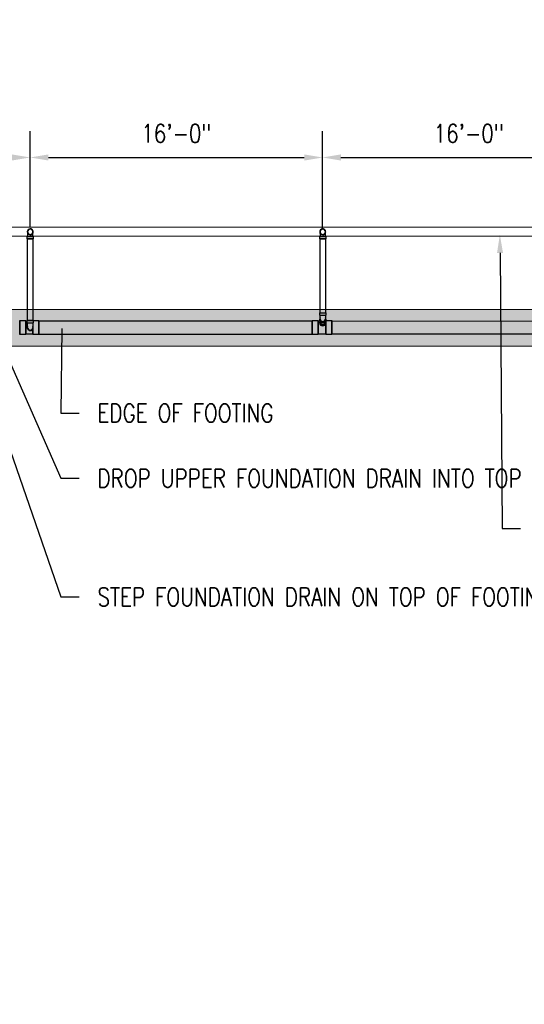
# Model space of a CAD drawing. Header units: inches. Extents: x -20481 to 20248, y -642 to 972.
# Tile 9 of 37: x 367 to 698, y -642 to 4. Entities that reach past the tile are written whole.
import ezdxf
from ezdxf import colors
from ezdxf.entities.mleader import LeaderData, LeaderLine
from ezdxf.math import Vec2, Vec3

# ---------------------------------------------------------------- set-up
doc = ezdxf.new("R2010")
doc.units = ezdxf.units.IN
doc.header["$MEASUREMENT"] = 0
doc.linetypes.add('Dash 1_16_', pattern=[0.125, 0.0625, -0.0625])
for name, color, linetype in [('P-PIPE', 3, 'Continuous'), ('S-ANNO-DIMS', 1, 'Continuous'), ('S-ANNO-TEXT', 2, 'Continuous')]:
    doc.layers.add(name, color=color, linetype=linetype)
for name, color, linetype, lineweight in [('S-FDTN_DRN', 3, 'Continuous', 50), ('S-TRCH-PATT', 8, 'Continuous', 18), ('S-WALL-PATT', 8, 'Continuous', 18)]:
    doc.layers.add(name, color=color, linetype=linetype, lineweight=lineweight)
doc.styles.add('Annotative', font='romans.shx', dxfattribs={"width": 0.8, "height": 0.125})
doc.dimstyles.new('Annotative', dxfattribs={"dimscale": 0, "dimtxt": 0.125, "dimasz": 0.125, "dimexe": 0.179688, "dimexo": 0.0625, "dimgap": 0.09, "dimtad": 1, "dimdec": 3, "dimzin": 3, "dimdsep": 46, "dimlunit": 4, "dimtxsty": 'Annotative', "dimcen": 0.09, "dimclrt": 2, "dimazin": 2, "dimtfac": 1, "dimtdec": 3, "dimtmove": 1, "dimatfit": 3, "dimfxl": 1, "dimtfill": 1, "dimfrac": 2, "dimtolj": 1, "dimtzin": 0, "dimarcsym": 0})

# ---------------------------------------------------------------- blocks, each defined once
blk = doc.blocks.new('Bend - PVC - Sch 40 - DWV_USACE - Standard-V11-00_SP_Foundation Drainage Plan-TO FDN_DOC-flat-7')
at = {"layer": 'P-PIPE'}
for p, q in [((1001.15, 265.98), (1001.16, 265.98)), ((999.17, 259.43), (999.17, 260.93)), ((1001.15, 260.93), (999.17, 260.93)), ((999.17, 260.93), (1001.15, 260.93)), ((1001.15, 259.43), (999.17, 259.43)), ((999.17, 259.43), (1001.15, 259.43)), ((1001.16, 262.02), (1001.15, 262.02)), ((1001.15, 260.93), (1003.13, 260.93)), ((1003.13, 260.93), (1001.15, 260.93)), ((1001.15, 260.93), (1001.15, 260.93)), ((1001.15, 260.93), (1001.15, 260.93)), ((1001.15, 259.43), (1003.13, 259.43)), ((1003.13, 259.43), (1001.15, 259.43)), ((1002.9, 260.93), (1002.9, 261.06)), ((1003.13, 260.93), (1003.13, 259.43))]:
    blk.add_line(p, q, dxfattribs=at)
at = {"layer": 'P-PIPE', "flags": 128}
for points in [[(1001.15, 265.75), (1001.08, 265.75), (1001.01, 265.74), (1000.94, 265.73), (1000.87, 265.72), (1000.81, 265.71), (1000.74, 265.7), (1000.67, 265.68), (1000.6, 265.66), (1000.54, 265.64), (1000.47, 265.61), (1000.41, 265.58), (1000.34, 265.55), (1000.28, 265.52), (1000.22, 265.48), (1000.16, 265.44), (1000.11, 265.4), (1000.05, 265.36), (1000, 265.31), (999.95, 265.27), (999.9, 265.22), (999.85, 265.17), (999.8, 265.11), (999.76, 265.06), (999.72, 265), (999.68, 264.94), (999.64, 264.88), (999.61, 264.82), (999.58, 264.76), (999.55, 264.7), (999.52, 264.63), (999.5, 264.57), (999.48, 264.5), (999.46, 264.43), (999.44, 264.36), (999.43, 264.29), (999.42, 264.23), (999.41, 264.16), (999.41, 264.09), (999.4, 264.02), (999.4, 264)], [(1002.9, 264), (1002.9, 264.07), (1002.9, 264.14), (1002.89, 264.21), (1002.88, 264.28), (1002.87, 264.35), (1002.85, 264.41), (1002.83, 264.48), (1002.81, 264.55), (1002.79, 264.61), (1002.76, 264.68), (1002.74, 264.74), (1002.71, 264.81), (1002.67, 264.87), (1002.64, 264.93), (1002.6, 264.99), (1002.56, 265.04), (1002.51, 265.1), (1002.47, 265.15), (1002.42, 265.2), (1002.37, 265.25), (1002.32, 265.3), (1002.27, 265.35), (1002.21, 265.39), (1002.16, 265.43), (1002.1, 265.47), (1002.04, 265.51), (1001.98, 265.54), (1001.92, 265.57), (1001.85, 265.6), (1001.79, 265.63), (1001.72, 265.65), (1001.65, 265.67), (1001.59, 265.69), (1001.52, 265.71), (1001.45, 265.72), (1001.38, 265.73), (1001.31, 265.74), (1001.24, 265.75), (1001.17, 265.75), (1001.15, 265.75)], [(999.4, 264), (999.4, 263.93), (999.41, 263.86), (999.42, 263.79), (999.43, 263.72), (999.44, 263.65), (999.45, 263.58), (999.47, 263.51), (999.49, 263.45), (999.52, 263.38), (999.54, 263.32), (999.57, 263.25), (999.6, 263.19), (999.63, 263.13), (999.67, 263.07), (999.71, 263.01), (999.75, 262.95), (999.79, 262.9), (999.84, 262.84), (999.88, 262.79), (999.93, 262.74), (999.99, 262.69), (1000.04, 262.65), (1000.09, 262.61), (1000.15, 262.56), (1000.21, 262.52), (1000.27, 262.49), (1000.33, 262.45), (1000.39, 262.42), (1000.45, 262.39), (1000.52, 262.37), (1000.58, 262.34), (1000.65, 262.32), (1000.72, 262.3), (1000.79, 262.29), (1000.86, 262.27), (1000.92, 262.26), (1000.99, 262.25), (1001.06, 262.25), (1001.13, 262.25), (1001.15, 262.25)], [(999.4, 264), (999.4, 263.99), (999.4, 263.99), (999.4, 263.98), (999.4, 263.96), (999.4, 263.94), (999.4, 263.91), (999.4, 263.88), (999.4, 263.84), (999.4, 263.8), (999.4, 263.76), (999.4, 263.71), (999.4, 263.65), (999.4, 263.59), (999.4, 263.53), (999.4, 263.46), (999.4, 263.39), (999.4, 263.32), (999.4, 263.24), (999.4, 263.15), (999.4, 263.07), (999.4, 262.98), (999.4, 262.89), (999.4, 262.79), (999.4, 262.69), (999.4, 262.59), (999.4, 262.48), (999.4, 262.38), (999.4, 262.27), (999.4, 262.16), (999.4, 262.04), (999.4, 261.93), (999.4, 261.81), (999.4, 261.69), (999.4, 261.58), (999.4, 261.45), (999.4, 261.33), (999.4, 261.21), (999.4, 261.09)], [(999.4, 261.08), (999.4, 260.97), (999.4, 260.93)], [(1001.15, 262.25), (1001.22, 262.25), (1001.29, 262.25), (1001.36, 262.26), (1001.43, 262.27), (1001.5, 262.28), (1001.57, 262.3), (1001.64, 262.32), (1001.7, 262.34), (1001.77, 262.36), (1001.83, 262.39), (1001.9, 262.41), (1001.96, 262.45), (1002.02, 262.48), (1002.08, 262.51), (1002.14, 262.55), (1002.2, 262.59), (1002.25, 262.64), (1002.31, 262.68), (1002.36, 262.73), (1002.41, 262.78), (1002.46, 262.83), (1002.5, 262.88), (1002.55, 262.94), (1002.59, 262.99), (1002.63, 263.05), (1002.66, 263.11), (1002.7, 263.17), (1002.73, 263.23), (1002.76, 263.3), (1002.78, 263.36), (1002.81, 263.43), (1002.83, 263.5), (1002.85, 263.56), (1002.86, 263.63), (1002.88, 263.7), (1002.89, 263.77), (1002.9, 263.84), (1002.9, 263.91), (1002.9, 263.98), (1002.9, 264)], [(1002.9, 261.08), (1002.9, 261.18), (1002.9, 261.3), (1002.9, 261.42), (1002.9, 261.54), (1002.9, 261.66), (1002.9, 261.78), (1002.9, 261.9), (1002.9, 262.01), (1002.9, 262.13), (1002.9, 262.24), (1002.9, 262.35), (1002.9, 262.46), (1002.9, 262.56), (1002.9, 262.66), (1002.9, 262.76), (1002.9, 262.86), (1002.9, 262.95), (1002.9, 263.04), (1002.9, 263.13), (1002.9, 263.22), (1002.9, 263.3), (1002.9, 263.37), (1002.9, 263.44), (1002.9, 263.51), (1002.9, 263.58), (1002.9, 263.64), (1002.9, 263.69), (1002.9, 263.74), (1002.9, 263.79), (1002.9, 263.83), (1002.9, 263.87), (1002.9, 263.9), (1002.9, 263.93), (1002.9, 263.95), (1002.9, 263.97), (1002.9, 263.98), (1002.9, 263.99), (1002.9, 264), (1002.9, 264)]]:
    blk.add_lwpolyline(points, dxfattribs=at)
at = {"layer": 'P-PIPE'}
for centre, major_axis, start_param, end_param in [((1001.15, 264), (0, -1.98), 3.141593, 6.283185), ((1001.16, 264), (0, -1.98), 3.141593, 6.283185), ((1001.15, 264), (0, -1.75), 3.141593, 6.283185), ((1001.15, 264), (0, -1.98), 0, 3.141593), ((1001.15, 264), (0, -1.75), 0, 3.141593), ((1001.16, 264), (0, -1.98), 0, 3.141593)]:
    blk.add_ellipse(centre, major_axis=major_axis, ratio=0.999999, start_param=start_param, end_param=end_param, dxfattribs=at)
blk = doc.blocks.new('Bend - PVC - Sch 40 - DWV_USACE - Standard-V5-00_SP_Foundation Drainage Plan-TO FDN_DOC-flat-4')
at = {"layer": 'P-PIPE'}
for p, q in [((1191.13, 204.14), (1191.13, 205.64)), ((1191.13, 205.64), (1195.09, 205.64)), ((1191.13, 204.14), (1195.09, 204.14)), ((1193.11, 205.64), (1193.11, 205.64)), ((1193.11, 205.64), (1193.11, 205.64)), ((1193.11, 204.14), (1193.11, 204.14)), ((1193.11, 204.14), (1193.11, 204.14)), ((1193.11, 204.14), (1193.11, 204.14)), ((1193.11, 204.14), (1193.11, 204.14)), ((1195.09, 205.64), (1195.09, 204.14))]:
    blk.add_line(p, q, dxfattribs=at)
at = {"layer": 'P-PIPE', "flags": 128}
for points in [[(1191.36, 201.08), (1191.36, 201.08), (1191.36, 201.09), (1191.36, 201.1), (1191.36, 201.12), (1191.36, 201.14), (1191.36, 201.17), (1191.36, 201.2), (1191.36, 201.23), (1191.36, 201.27), (1191.36, 201.32), (1191.36, 201.37), (1191.36, 201.42), (1191.36, 201.48), (1191.36, 201.55), (1191.36, 201.61), (1191.36, 201.68), (1191.36, 201.76), (1191.36, 201.84), (1191.36, 201.92), (1191.36, 202.01), (1191.36, 202.1), (1191.36, 202.19), (1191.36, 202.28), (1191.36, 202.38), (1191.36, 202.49), (1191.36, 202.59), (1191.36, 202.7), (1191.36, 202.81), (1191.36, 202.92), (1191.36, 203.03), (1191.36, 203.15), (1191.36, 203.26), (1191.36, 203.38), (1191.36, 203.5), (1191.36, 203.62), (1191.36, 203.74), (1191.36, 203.86), (1191.36, 203.98), (1191.36, 204.11), (1191.36, 204.14)], [(1194.86, 204.14), (1194.86, 204.02), (1194.86, 203.9), (1194.86, 203.77), (1194.86, 203.65), (1194.86, 203.53), (1194.86, 203.41), (1194.86, 203.29), (1194.86, 203.18), (1194.86, 203.06), (1194.86, 202.95), (1194.86, 202.84), (1194.86, 202.73), (1194.86, 202.62), (1194.86, 202.51), (1194.86, 202.41), (1194.86, 202.31), (1194.86, 202.21), (1194.86, 202.12), (1194.86, 202.03), (1194.86, 201.94), (1194.86, 201.86), (1194.86, 201.78), (1194.86, 201.7), (1194.86, 201.63), (1194.86, 201.56), (1194.86, 201.5), (1194.86, 201.44), (1194.86, 201.38), (1194.86, 201.33), (1194.86, 201.29), (1194.86, 201.24), (1194.86, 201.21), (1194.86, 201.17), (1194.86, 201.15), (1194.86, 201.12), (1194.86, 201.1), (1194.86, 201.09), (1194.86, 201.08), (1194.86, 201.08), (1194.86, 201.08)]]:
    blk.add_lwpolyline(points, dxfattribs=at)
at = {"layer": 'P-PIPE'}
for radius, start, end in [(1.98, 152.16366, 27.83634), (1.98, 180, 0), (1.75, 180, 0)]:
    blk.add_arc((1193.11, 201.08), radius, start, end, dxfattribs=at)
blk = doc.blocks.new('Bend - PVC - Sch 40 - DWV_USACE - Standard-V11-00_SP_Foundation Drainage Plan-TO FDN_DOC-flat-10')
at = {"layer": 'P-PIPE'}
for p, q in [((1001.15, 265.98), (1001.16, 265.98)), ((999.17, 259.43), (999.17, 260.93)), ((1001.15, 260.93), (999.17, 260.93)), ((999.17, 260.93), (1001.15, 260.93)), ((1001.15, 259.43), (999.17, 259.43)), ((999.17, 259.43), (1001.15, 259.43)), ((1001.16, 262.02), (1001.15, 262.02)), ((1001.15, 260.93), (1003.13, 260.93)), ((1003.13, 260.93), (1001.15, 260.93)), ((1001.15, 260.93), (1001.15, 260.93)), ((1001.15, 260.93), (1001.15, 260.93)), ((1001.15, 259.43), (1003.13, 259.43)), ((1003.13, 259.43), (1001.15, 259.43)), ((1002.9, 260.93), (1002.9, 261.06)), ((1003.13, 260.93), (1003.13, 259.43))]:
    blk.add_line(p, q, dxfattribs=at)
at = {"layer": 'P-PIPE', "flags": 128}
for points in [[(1001.15, 265.75), (1001.08, 265.75), (1001.01, 265.74), (1000.94, 265.73), (1000.87, 265.72), (1000.81, 265.71), (1000.74, 265.7), (1000.67, 265.68), (1000.6, 265.66), (1000.54, 265.64), (1000.47, 265.61), (1000.41, 265.58), (1000.34, 265.55), (1000.28, 265.52), (1000.22, 265.48), (1000.16, 265.44), (1000.11, 265.4), (1000.05, 265.36), (1000, 265.31), (999.95, 265.27), (999.9, 265.22), (999.85, 265.17), (999.8, 265.11), (999.76, 265.06), (999.72, 265), (999.68, 264.94), (999.64, 264.88), (999.61, 264.82), (999.58, 264.76), (999.55, 264.7), (999.52, 264.63), (999.5, 264.57), (999.48, 264.5), (999.46, 264.43), (999.44, 264.36), (999.43, 264.29), (999.42, 264.23), (999.41, 264.16), (999.41, 264.09), (999.4, 264.02), (999.4, 264)], [(1002.9, 264), (1002.9, 264.07), (1002.9, 264.14), (1002.89, 264.21), (1002.88, 264.28), (1002.87, 264.35), (1002.85, 264.41), (1002.83, 264.48), (1002.81, 264.55), (1002.79, 264.61), (1002.76, 264.68), (1002.74, 264.74), (1002.71, 264.81), (1002.67, 264.87), (1002.64, 264.93), (1002.6, 264.99), (1002.56, 265.04), (1002.51, 265.1), (1002.47, 265.15), (1002.42, 265.2), (1002.37, 265.25), (1002.32, 265.3), (1002.27, 265.35), (1002.21, 265.39), (1002.16, 265.43), (1002.1, 265.47), (1002.04, 265.51), (1001.98, 265.54), (1001.92, 265.57), (1001.85, 265.6), (1001.79, 265.63), (1001.72, 265.65), (1001.65, 265.67), (1001.59, 265.69), (1001.52, 265.71), (1001.45, 265.72), (1001.38, 265.73), (1001.31, 265.74), (1001.24, 265.75), (1001.17, 265.75), (1001.15, 265.75)], [(999.4, 264), (999.4, 263.93), (999.41, 263.86), (999.42, 263.79), (999.43, 263.72), (999.44, 263.65), (999.45, 263.58), (999.47, 263.51), (999.49, 263.45), (999.52, 263.38), (999.54, 263.32), (999.57, 263.25), (999.6, 263.19), (999.63, 263.13), (999.67, 263.07), (999.71, 263.01), (999.75, 262.95), (999.79, 262.9), (999.84, 262.84), (999.88, 262.79), (999.93, 262.74), (999.99, 262.69), (1000.04, 262.65), (1000.09, 262.61), (1000.15, 262.56), (1000.21, 262.52), (1000.27, 262.49), (1000.33, 262.45), (1000.39, 262.42), (1000.45, 262.39), (1000.52, 262.37), (1000.58, 262.34), (1000.65, 262.32), (1000.72, 262.3), (1000.79, 262.29), (1000.86, 262.27), (1000.92, 262.26), (1000.99, 262.25), (1001.06, 262.25), (1001.13, 262.25), (1001.15, 262.25)], [(999.4, 264), (999.4, 263.99), (999.4, 263.99), (999.4, 263.98), (999.4, 263.96), (999.4, 263.94), (999.4, 263.91), (999.4, 263.88), (999.4, 263.84), (999.4, 263.8), (999.4, 263.76), (999.4, 263.71), (999.4, 263.65), (999.4, 263.59), (999.4, 263.53), (999.4, 263.46), (999.4, 263.39), (999.4, 263.32), (999.4, 263.24), (999.4, 263.15), (999.4, 263.07), (999.4, 262.98), (999.4, 262.89), (999.4, 262.79), (999.4, 262.69), (999.4, 262.59), (999.4, 262.48), (999.4, 262.38), (999.4, 262.27), (999.4, 262.16), (999.4, 262.04), (999.4, 261.93), (999.4, 261.81), (999.4, 261.69), (999.4, 261.58), (999.4, 261.45), (999.4, 261.33), (999.4, 261.21), (999.4, 261.09)], [(999.4, 261.08), (999.4, 260.97), (999.4, 260.93)], [(1001.15, 262.25), (1001.22, 262.25), (1001.29, 262.25), (1001.36, 262.26), (1001.43, 262.27), (1001.5, 262.28), (1001.57, 262.3), (1001.64, 262.32), (1001.7, 262.34), (1001.77, 262.36), (1001.83, 262.39), (1001.9, 262.41), (1001.96, 262.45), (1002.02, 262.48), (1002.08, 262.51), (1002.14, 262.55), (1002.2, 262.59), (1002.25, 262.64), (1002.31, 262.68), (1002.36, 262.73), (1002.41, 262.78), (1002.46, 262.83), (1002.5, 262.88), (1002.55, 262.94), (1002.59, 262.99), (1002.63, 263.05), (1002.66, 263.11), (1002.7, 263.17), (1002.73, 263.23), (1002.76, 263.3), (1002.78, 263.36), (1002.81, 263.43), (1002.83, 263.5), (1002.85, 263.56), (1002.86, 263.63), (1002.88, 263.7), (1002.89, 263.77), (1002.9, 263.84), (1002.9, 263.91), (1002.9, 263.98), (1002.9, 264)], [(1002.9, 261.08), (1002.9, 261.18), (1002.9, 261.3), (1002.9, 261.42), (1002.9, 261.54), (1002.9, 261.66), (1002.9, 261.78), (1002.9, 261.9), (1002.9, 262.01), (1002.9, 262.13), (1002.9, 262.24), (1002.9, 262.35), (1002.9, 262.46), (1002.9, 262.56), (1002.9, 262.66), (1002.9, 262.76), (1002.9, 262.86), (1002.9, 262.95), (1002.9, 263.04), (1002.9, 263.13), (1002.9, 263.22), (1002.9, 263.3), (1002.9, 263.37), (1002.9, 263.44), (1002.9, 263.51), (1002.9, 263.58), (1002.9, 263.64), (1002.9, 263.69), (1002.9, 263.74), (1002.9, 263.79), (1002.9, 263.83), (1002.9, 263.87), (1002.9, 263.9), (1002.9, 263.93), (1002.9, 263.95), (1002.9, 263.97), (1002.9, 263.98), (1002.9, 263.99), (1002.9, 264), (1002.9, 264)]]:
    blk.add_lwpolyline(points, dxfattribs=at)
at = {"layer": 'P-PIPE'}
for centre, major_axis, start_param, end_param in [((1001.15, 264), (0, -1.98), 3.141593, 6.283185), ((1001.16, 264), (0, -1.98), 3.141593, 6.283185), ((1001.15, 264), (0, -1.75), 3.141593, 6.283185), ((1001.15, 264), (0, -1.98), 0, 3.141593), ((1001.15, 264), (0, -1.75), 0, 3.141593), ((1001.16, 264), (0, -1.98), 0, 3.141593)]:
    blk.add_ellipse(centre, major_axis=major_axis, ratio=0.999999, start_param=start_param, end_param=end_param, dxfattribs=at)
blk = doc.blocks.new('Bend - PVC - Sch 40 - DWV_USACE - Standard-1110594-00_SP_Foundation Drainage Plan-TO FDN_DOC-flat-5')
at = {"layer": 'P-PIPE'}
for p, q in [((1383.06, 209.21), (1383.06, 210.71)), ((1383.06, 210.71), (1387.02, 210.71)), ((1383.06, 209.21), (1387.02, 209.21)), ((1385.04, 210.71), (1385.04, 210.71)), ((1385.04, 210.71), (1385.04, 210.71)), ((1385.04, 209.21), (1385.04, 209.21)), ((1385.04, 209.21), (1385.04, 209.21)), ((1385.04, 209.21), (1385.04, 209.21)), ((1385.04, 209.21), (1385.04, 209.21)), ((1387.02, 210.71), (1387.02, 209.21)), ((1383.06, 205.92), (1383.06, 206.67)), ((1387.02, 206.67), (1387.02, 205.92))]:
    blk.add_line(p, q, dxfattribs=at)
at = {"layer": 'P-PIPE', "flags": 128}
for points in [[(1383.29, 206.67), (1383.29, 206.73), (1383.29, 206.8), (1383.29, 206.87), (1383.29, 206.94), (1383.29, 207.02), (1383.29, 207.09), (1383.29, 207.18), (1383.29, 207.26), (1383.29, 207.35), (1383.29, 207.44), (1383.29, 207.54), (1383.29, 207.64), (1383.29, 207.74), (1383.29, 207.84), (1383.29, 207.94), (1383.29, 208.05), (1383.29, 208.16), (1383.29, 208.27), (1383.29, 208.38), (1383.29, 208.49), (1383.29, 208.6), (1383.29, 208.72), (1383.29, 208.84), (1383.29, 208.95), (1383.29, 209.07), (1383.29, 209.19), (1383.29, 209.21)], [(1386.79, 209.21), (1386.79, 209.09), (1386.79, 208.97), (1386.79, 208.86), (1386.79, 208.74), (1386.79, 208.63), (1386.79, 208.51), (1386.79, 208.4), (1386.79, 208.29), (1386.79, 208.18), (1386.79, 208.07), (1386.79, 207.96), (1386.79, 207.86), (1386.79, 207.75), (1386.79, 207.65), (1386.79, 207.56), (1386.79, 207.46), (1386.79, 207.37), (1386.79, 207.28), (1386.79, 207.19), (1386.79, 207.11), (1386.79, 207.03), (1386.79, 206.95), (1386.79, 206.88), (1386.79, 206.81), (1386.79, 206.75), (1386.79, 206.68), (1386.79, 206.67)]]:
    blk.add_lwpolyline(points, dxfattribs=at)
at = {"layer": 'P-PIPE'}
for centre, major_axis, start_param, end_param in [((1385.04, 206.67), (-1.98, 0), -0.485836, 1.570796), ((1385.04, 206.67), (-1.98, 0), 1.570796, 3.611686), ((1385.04, 205.92), (-1.98, 0), 0, 1.570796), ((1385.04, 206.67), (-1.75, 0), 0, 1.570796), ((1385.04, 206.67), (-1.75, 0), 1.570796, 3.141593), ((1385.04, 205.92), (-1.98, 0), 1.570796, 3.362181)]:
    blk.add_ellipse(centre, major_axis=major_axis, ratio=0.866025, start_param=start_param, end_param=end_param, dxfattribs=at)
blk = doc.blocks.new('*D50')
at = {"layer": 'Defpoints', "color": 0, "transparency": 16777216}
for p in [(758, -86.26), (566, -137.59), (758, -139.06)]:
    blk.add_point(p, dxfattribs=at)
at = {"layer": 'S-ANNO-DIMS', "color": 0, "lineweight": -2, "transparency": 16777216}
for p, q in [((566, -131.59), (566, -69.01)), ((758, -133.06), (758, -69.01)), ((578, -86.26), (746, -86.26))]:
    blk.add_line(p, q, dxfattribs=at)
at = {"layer": 'S-ANNO-DIMS', "color": 0, "transparency": 16777216}
for points in [[(578, -84.26), (578, -88.26), (566, -86.26)], [(746, -84.26), (746, -88.26), (758, -86.26)]]:
    blk.add_solid(points, dxfattribs=at)
at = {"layer": 'S-ANNO-DIMS', "color": 2, "lineweight": -3, "transparency": 16777216, "insert": (662, -70.47), "char_height": 12, "attachment_point": 5, "style": 'Annotative', "bg_fill": 3, "box_fill_scale": 1.25, "bg_fill_color": 256, "bg_fill_true_color": 13158600, "bg_fill_transparency": 0}
blk.add_mtext('\\A1;16\'-0"', dxfattribs=at)
blk = doc.blocks.new('*D52')
at = {"layer": 'Defpoints', "color": 0, "transparency": 16777216}
for p in [(566, -86.26), (374, -137.59), (566, -139.06)]:
    blk.add_point(p, dxfattribs=at)
at = {"layer": 'S-ANNO-DIMS', "color": 0, "lineweight": -2, "transparency": 16777216}
for p, q in [((374, -131.59), (374, -69.01)), ((566, -133.06), (566, -69.01)), ((386, -86.26), (554, -86.26))]:
    blk.add_line(p, q, dxfattribs=at)
at = {"layer": 'S-ANNO-DIMS', "color": 0, "transparency": 16777216}
for points in [[(386, -84.26), (386, -88.26), (374, -86.26)], [(554, -84.26), (554, -88.26), (566, -86.26)]]:
    blk.add_solid(points, dxfattribs=at)
at = {"layer": 'S-ANNO-DIMS', "color": 2, "lineweight": -3, "transparency": 16777216, "insert": (470, -70.47), "char_height": 12, "attachment_point": 5, "style": 'Annotative', "bg_fill": 3, "box_fill_scale": 1.25, "bg_fill_color": 256, "bg_fill_true_color": 13158600, "bg_fill_transparency": 0}
blk.add_mtext('\\A1;16\'-0"', dxfattribs=at)
blk = doc.blocks.new('*D53')
at = {"layer": 'Defpoints', "color": 0, "transparency": 16777216}
for p in [(374, -86.26), (182, -135.63), (374, -137.59)]:
    blk.add_point(p, dxfattribs=at)
at = {"layer": 'S-ANNO-DIMS', "color": 0, "lineweight": -2, "transparency": 16777216}
for p, q in [((182, -129.63), (182, -69.01)), ((374, -131.59), (374, -69.01)), ((194, -86.26), (362, -86.26))]:
    blk.add_line(p, q, dxfattribs=at)
at = {"layer": 'S-ANNO-DIMS', "color": 0, "transparency": 16777216}
for points in [[(194, -84.26), (194, -88.26), (182, -86.26)], [(362, -84.26), (362, -88.26), (374, -86.26)]]:
    blk.add_solid(points, dxfattribs=at)
at = {"layer": 'S-ANNO-DIMS', "color": 2, "lineweight": -3, "transparency": 16777216, "insert": (278, -70.47), "char_height": 12, "attachment_point": 5, "style": 'Annotative', "bg_fill": 3, "box_fill_scale": 1.25, "bg_fill_color": 256, "bg_fill_true_color": 13158600, "bg_fill_transparency": 0}
blk.add_mtext('\\A1;16\'-0"', dxfattribs=at)

msp = doc.modelspace()

# ---------------------------------------------------------------- hatches: boundary and pattern name
at = {"layer": 'S-WALL-PATT', "linetype": 'Dash 1_16_'}
h = msp.add_hatch(dxfattribs=at)
h.set_pattern_fill('AR-SAND', color=256, scale=4)
h.paths.add_polyline_path([(113.8117, 192), (340.9656, 192), (340.9656, 210), (924, 210), (924, 288), (1206, 288), (1206, -288), (924, -288), (924, -210), (337.0357, -210), (337.0357, -186), (154, -186), (154, -280), (90, -280), (90, -642), (66, -642), (66, -256), (130, -256), (130, -162), (361.0357, -162), (361.0357, -186), (948, -186), (948, -264), (1182, -264), (1182, 264), (948, 264), (948, 186), (364.9656, 186), (364.9656, 162), (90, 162), (90, 192), (66, 192), (66, 373), (66, 654), (90, 654), (90, 216.0196), (113.8117, 216.0196)])

# ---------------------------------------------------------------- linework, layer by layer
at = {"layer": 'P-PIPE'}
for p, q in [((372.3095, -139.643), (374.0595, -139.643)), ((374.0595, -139.643), (372.3095, -139.643)), ((372.3135, -193.2754), (372.3135, -139.643)), ((374.0595, -139.643), (375.8095, -139.643)), ((375.8095, -139.643), (374.0595, -139.643)), ((375.8135, -139.643), (375.8135, -193.2754)), ((564.3491, -139.643), (566.0991, -139.643)), ((566.0991, -139.643), (564.3491, -139.643)), ((564.3551, -188.2553), (564.3551, -139.643)), ((566.0991, -139.643), (567.8491, -139.643)), ((567.8491, -139.643), (566.0991, -139.643)), ((567.8551, -139.643), (567.8551, -188.2553)), ((367.1897, -193.2039), (371.168, -193.2039)), ((371.168, -193.4987), (372.0865, -193.4987)), ((374.0655, -193.2754), (372.3155, -193.2754)), ((372.3155, -193.2754), (374.0655, -193.2754)), ((375.8155, -193.2754), (374.0655, -193.2754)), ((374.0655, -193.2754), (375.8155, -193.2754)), ((375.8155, -193.2039), (379.7238, -193.2039)), ((559.1145, -193.5716), (379.7426, -193.5716)), ((559.152, -193.2554), (563.1303, -193.2536)), ((563.1469, -193.5444), (564.2147, -193.5444)), ((564.3551, -194.2733), (564.3551, -193.8376)), ((567.8551, -193.8376), (567.8551, -194.2613)), ((568.1251, -193.2514), (572.1033, -193.2497)), ((572.0643, -193.5716), (751.1725, -193.509)), ((374.0811, -199.8174), (374.0655, -199.8174)), ((374.0815, -199.5884), (374.0811, -199.5884)), ((564.1397, -195.0233), (564.1264, -194.309)), ((568.084, -194.2478), (568.0975, -195.0233)), ((371.168, -202.4728), (367.1897, -202.4728)), ((375.7456, -202.1781), (371.168, -202.1781)), ((375.7456, -202.4728), (375.7456, -202.1781)), ((379.7238, -202.4728), (375.7456, -202.4728)), ((379.7402, -202.1966), (559.1145, -202.1966)), ((563.1344, -202.5225), (559.1561, -202.5243)), ((568.129, -202.2256), (563.1342, -202.2278)), ((572.1074, -202.5186), (568.1292, -202.5203)), ((751.1716, -202.134), (572.0673, -202.1966))]:
    msp.add_line(p, q, dxfattribs=at)
for centre, start, end in [((374.0655, -135), 90, 270), ((374.0655, -135), 270, 90), ((566.1051, -135), 90, 270), ((566.1051, -135), 270, 90)]:
    msp.add_arc(centre, 1.75, start, end, dxfattribs=at)
for centre, major_axis, ratio, start_param, end_param in [((367.1897, -197.8384), (0, 4.6345), 0.0104161, -1.57079633, 1.57079633), ((367.1897, -197.8384), (0, -4.3125), 0.0103989, 3.14159265, 4.71238898), ((367.1897, -197.8384), (0, -4.3125), 0.0103989, 1.57079633, 3.14159265), ((371.168, -197.8384), (0, 4.6345), 0.0104161, -1.57079633, 1.57079633), ((371.168, -197.8384), (0, 4.3397), 0.0104161, -1.57079633, 1.57079633), ((379.7238, -197.8384), (0, 4.6345), 0.0104161, -1.57079633, 1.57079633), ((379.7238, -197.8384), (0, 4.3125), 0.0104161, 0, 1.57079633), ((379.7238, -197.8384), (0, -4.3125), 0.0104161, 1.57079633, 3.14159265), ((559.1145, -197.8841), (0, -4.3125), 0.0104161, 3.14159265, 4.71238898), ((559.1145, -197.8841), (0, -4.3125), 0.0104161, 1.57079633, 3.14159265), ((559.1541, -197.8898), (-0.002, 4.6345), 0.01023355, 0, 0.78536977), ((559.1541, -197.8898), (-0.002, 4.6345), 0.01023355, -2.35622288, -0.00002839), ((563.1323, -197.8881), (-0.002, 4.6345), 0.01023355, 0, 0.78536977), ((563.1323, -197.8881), (-0.0019, 4.3397), 0.01023355, 0, 0.78536977), ((563.1323, -197.8881), (-0.002, 4.6345), 0.01023355, -2.35622288, -0.00002839), ((563.1323, -197.8881), (-0.0019, 4.3397), 0.01023355, -2.35622288, -0.00002839), ((566.1051, -194.2733), (-1.9787, -0.0357), 0.86597842, -0.38704764, 3.49218702), ((566.1051, -193.0373), (-1.75, 0), 0.8660254, 0.03429836, 1.57079633), ((566.1051, -193.0373), (-1.75, 0), 0.8660254, 1.57079633, 3.14159265), ((568.1271, -197.8859), (-0.002, 4.6345), 0.01023355, 0, 0.78536977), ((568.1271, -197.8859), (-0.0019, 4.3397), 0.01023355, 0, 0.78536977), ((568.1271, -197.8859), (-0.002, 4.6345), 0.01023355, -2.35622288, -0.00002839), ((568.1271, -197.8859), (-0.0019, 4.3397), 0.01023355, -2.35622288, -0.00002839), ((572.0658, -197.8841), (-0.0015, 4.3125), 0.01027124, 0, 1.57079633), ((572.0658, -197.8841), (-0.0015, 4.3125), 0.01027124, -1.57079633, 0), ((572.1054, -197.8841), (-0.002, 4.6345), 0.01023355, 0, 0.78536977), ((572.1054, -197.8841), (-0.002, 4.6345), 0.01023355, -2.35622288, -0.00002839), ((367.1897, -197.8384), (0, 4.6345), 0.0104161, 1.57079633, 4.71238898), ((367.1897, -197.8384), (0, -4.3125), 0.0103989, -1.57079633, 0), ((367.1897, -197.8384), (0, -4.3125), 0.0103989, 0, 1.57079633), ((371.168, -197.8384), (0, 4.6345), 0.0104161, 1.57079633, 4.71238898), ((371.168, -197.8384), (0, -4.3397), 0.0104161, -1.57079633, 1.57079633), ((375.7456, -197.8384), (0, -4.3397), 0.0104161, -1.311421, 1.34499968), ((379.7238, -197.8384), (0, 4.6345), 0.0104161, 1.57079633, 4.71238898), ((379.7238, -197.8384), (0, 4.3125), 0.0104161, 1.57079633, 3.14159265), ((379.7238, -197.8384), (0, -4.3125), 0.0104161, 0, 1.57079633), ((559.1145, -197.8841), (0, -4.3125), 0.0104161, -1.57079633, 0), ((559.1541, -197.8898), (-0.002, 4.6345), 0.01023355, 0.78536977, 3.14156426), ((559.1145, -197.8841), (0, -4.3125), 0.0104161, 0, 1.57079633), ((563.1323, -197.8881), (-0.002, 4.6345), 0.01023355, 0.78536977, 3.14156426), ((563.1323, -197.8881), (-0.0019, 4.3397), 0.01023355, 0.78536977, 3.14156426), ((566.1186, -195.0233), (-1.9787, -0.0357), 0.86597842, -0.02083032, 3.12076233), ((566.1051, -194.2733), (-1.75, 0), 0.8660254, 0, 1.57079633), ((566.1186, -195.0233), (-1.7497, -0.0316), 0.86597842, 0.03418348, 3.10740917), ((566.1051, -194.2733), (-1.75, 0), 0.8660254, 1.57079633, 3.14159265), ((568.1271, -197.8859), (-0.002, 4.6345), 0.01023355, 0.78536977, 3.14156426), ((568.1271, -197.8859), (-0.0019, 4.3397), 0.01023355, 0.78536977, 3.14156426), ((572.0658, -197.8841), (-0.0015, 4.3125), 0.01027124, 1.57079633, 3.14159265), ((572.1054, -197.8841), (-0.002, 4.6345), 0.01023355, 0.78536977, 3.14156426), ((572.0658, -197.8841), (-0.0015, 4.3125), 0.01027124, 3.14159265, 4.71238898), ((559.1541, -197.8898), (-0.002, 4.6345), 0.01023355, 3.14159265, 3.92696243), ((563.1323, -197.8881), (-0.0019, 4.3397), 0.01023355, 3.14159265, 3.92696243), ((563.1323, -197.8881), (-0.002, 4.6345), 0.01023355, 3.14159265, 3.92696243), ((568.1271, -197.8859), (-0.0019, 4.3397), 0.01023355, 3.14159265, 3.92696243), ((568.1271, -197.8859), (-0.002, 4.6345), 0.01023355, 3.14159265, 3.92696243), ((572.1054, -197.8841), (-0.002, 4.6345), 0.01023355, 3.14159265, 3.92696243)]:
    msp.add_ellipse(centre, major_axis=major_axis, ratio=ratio, start_param=start_param, end_param=end_param, dxfattribs=at)
at = {"layer": 'S-TRCH-PATT', "linetype": 'Continuous', "lineweight": 0}
for points in [[(340.9656, 210), (924, 210), (924, 288), (1206, 288), (1206, -288), (924, -288), (924, -210), (337.0357, -210)], [(361.0357, -186), (948, -186), (948, -264), (1182, -264), (1182, 264), (948, 264), (948, 186), (364.9656, 186)]]:
    msp.add_lwpolyline(points, dxfattribs=at)

# ---------------------------------------------------------------- block references
for name, p in [('Bend - PVC - Sch 40 - DWV_USACE - Standard-V11-00_SP_Foundation Drainage Plan-TO FDN_DOC-flat-7', (-627.0895, -399.0774)), ('Bend - PVC - Sch 40 - DWV_USACE - Standard-V11-00_SP_Foundation Drainage Plan-TO FDN_DOC-flat-10', (-435.05, -399.0774)), ('Bend - PVC - Sch 40 - DWV_USACE - Standard-V5-00_SP_Foundation Drainage Plan-TO FDN_DOC-flat-4', (-819.0439, -398.9158)), ('Bend - PVC - Sch 40 - DWV_USACE - Standard-1110594-00_SP_Foundation Drainage Plan-TO FDN_DOC-flat-5', (-818.9388, -398.9615))]:
    msp.add_blockref(name, p)

# ---------------------------------------------------------------- leaders
at = {"layer": 'S-ANNO-TEXT', "linetype": 'Continuous', "lineweight": -3}
ml = msp.add_multileader_mtext('Standard', dxfattribs=at)
ml.set_content('STEP FOUNDATION DRAIN ON TOP OF FOOTING', color=256, style='Annotative')
ml.set_leader_properties(color=1)
ml.build(insert=Vec2(0, 0))
ml.multileader.update_dxf_attribs({"text_right_attachment_type": 3, "dogleg_length": 0.125, "arrow_head_size": 12, "scale": 96})
ctx = ml.context
ctx.base_point, ctx.scale, ctx.char_height, ctx.arrow_head_size, ctx.landing_gap_size, ctx.plane_origin = Vec3(406.1989, -374.6514), 96, 12, 12, 12, Vec3(716.585, -213.7937)
ctx.right_attachment = 3
notes = []
notes.append((ctx, [(0, (1, 1, 0), (394.1989, -374.6514), (1, 0), 12, [(0, [(324.2034, -172.8292)], 0, [])])]))
ctx.mtext.insert, ctx.mtext.width, ctx.mtext.defined_height, ctx.mtext.flow_direction = Vec3(418.1989, -368.6514), 180.765456, 847.4061, 5
ml = msp.add_multileader_mtext('Standard', dxfattribs=at)
ml.set_content('EDGE OF FOOTING', color=256, style='Annotative')
ml.set_leader_properties(color=1)
ml.build(insert=Vec2(0, 0))
ml.multileader.update_dxf_attribs({"text_right_attachment_type": 3, "dogleg_length": 0.125, "arrow_head_size": 12, "scale": 96})
ctx = ml.context
ctx.base_point, ctx.scale, ctx.char_height, ctx.arrow_head_size, ctx.landing_gap_size, ctx.plane_origin = Vec3(406.1989, -253.9925), 96, 12, 12, 12, Vec3(716.585, -106.0136)
ctx.right_attachment = 3
notes.append((ctx, [(0, (1, 1, 0), (394.1989, -253.9925), (1, 0), 12, [(0, [(394.899, -186.4916)], 0, [])])]))
ctx.mtext.insert, ctx.mtext.width, ctx.mtext.defined_height, ctx.mtext.flow_direction = Vec3(418.1989, -247.9925), 180.765456, 847.4061, 5
ml = msp.add_multileader_mtext('Standard', dxfattribs=at)
ml.set_content('8" DRAIN', color=256, style='Annotative')
ml.set_leader_properties(color=1)
ml.build(insert=Vec2(0, 0))
ml.multileader.update_dxf_attribs({"text_right_attachment_type": 3, "dogleg_length": 0.125, "arrow_head_size": 12, "scale": 96})
ctx = ml.context
ctx.base_point, ctx.scale, ctx.char_height, ctx.arrow_head_size, ctx.landing_gap_size, ctx.plane_origin = Vec3(-160.0281, -225.8073), 96, 12, 12, 12, Vec3(88.2799, -81.0967)
ctx.right_attachment = 3
notes.append((ctx, [(1, (1, 1, 0), (-60.9424, -228.093), (-1, 0), 12, [(0, [(-6.8524, -200.9874)], 0, [])])]))
ctx.mtext.insert, ctx.mtext.width, ctx.mtext.defined_height, ctx.mtext.flow_direction = Vec3(-148.0281, -219.8073), 212.460999, 9755.9466, 5
ml = msp.add_multileader_mtext('Standard', dxfattribs=at)
ml.set_content('DROP UPPER FOUNDATION DRAIN INTO TOP OF LOWER DRAIN PIPE', color=256, style='Annotative')
ml.set_leader_properties(color=1)
ml.build(insert=Vec2(0, 0))
ml.multileader.update_dxf_attribs({"text_right_attachment_type": 3, "dogleg_length": 0.125, "arrow_head_size": 12, "scale": 96})
ctx = ml.context
ctx.base_point, ctx.scale, ctx.char_height, ctx.arrow_head_size, ctx.landing_gap_size, ctx.plane_origin = Vec3(406.1989, -296.789), 96, 12, 12, 12, Vec3(716.585, -135.9313)
ctx.right_attachment = 3
notes.append((ctx, [(0, (1, 1, 0), (394.1989, -296.789), (1, 0), 12, [(0, [(352.2304, -201.5159)], 0, [])])]))
ctx.mtext.insert, ctx.mtext.width, ctx.mtext.defined_height, ctx.mtext.flow_direction = Vec3(418.1989, -290.789), 190.626225, 847.4061, 5
ml = msp.add_multileader_mtext('Standard', dxfattribs=at)
ml.set_content('6" PERFORATED\\PFOUNDATION DRAIN', color=256, style='Annotative')
ml.set_leader_properties(color=1)
ml.build(insert=Vec2(0, 0))
ml.multileader.update_dxf_attribs({"text_right_attachment_type": 3, "dogleg_length": 0.125, "arrow_head_size": 12, "scale": 96})
ctx = ml.context
ctx.base_point, ctx.scale, ctx.char_height, ctx.arrow_head_size, ctx.landing_gap_size, ctx.plane_origin = Vec3(-231.3424, -273.6131), 96, 12, 12, 12, Vec3(62.4376, -148.9025)
ctx.right_attachment = 3
notes.append((ctx, [(1, (1, 1, 0), (-60.9424, -295.8988), (-1, 0), 12, [(0, [(90.3766, -267.4811)], 0, [])])]))
ctx.mtext.insert, ctx.mtext.width, ctx.mtext.defined_height, ctx.mtext.flow_direction = Vec3(-219.3424, -267.6131), 212.460999, 9755.9466, 5
ml = msp.add_multileader_mtext('Standard', dxfattribs=at)
ml.set_content('EDGE OF FOOTING', color=256, style='Annotative')
ml.set_leader_properties(color=1)
ml.build(insert=Vec2(0, 0))
ml.multileader.update_dxf_attribs({"text_right_attachment_type": 3, "dogleg_length": 0.125, "arrow_head_size": 12, "scale": 96})
ctx = ml.context
ctx.base_point, ctx.scale, ctx.char_height, ctx.arrow_head_size, ctx.landing_gap_size, ctx.plane_origin = Vec3(-226.771, -359.5932), 96, 12, 12, 12, Vec3(88.3254, -236.0604)
ctx.right_attachment = 3
notes.append((ctx, [(1, (1, 1, 0), (-60.9424, -359.5932), (-1, 0), 12, [(0, [(-0.5584, -396.5077)], 0, [])])]))
ctx.mtext.insert, ctx.mtext.width, ctx.mtext.defined_height, ctx.mtext.flow_direction = Vec3(-214.771, -353.5932), 180.765456, 847.4061, 5
for ctx, leaders in notes:
    for number, flags, end, landing, length, lines in leaders:
        leader = LeaderData()
        leader.index, (leader.has_last_leader_line, leader.has_dogleg_vector, leader.attachment_direction) = number, flags
        leader.last_leader_point, leader.dogleg_vector, leader.dogleg_length = Vec3(end), Vec3(landing), length
        for number, points, colour, breaks in lines:
            line = LeaderLine()
            line.index, line.vertices, line.color, line.breaks = number, Vec3.list(points), colors.encode_raw_color(colour), breaks
            leader.lines.append(line)
        ctx.leaders.append(leader)

# ---------------------------------------------------------------- next in the draw order: dimensions: what is measured, and where the dimension line sits
at = {"layer": 'S-ANNO-DIMS', "lineweight": -3}
dim = msp.add_linear_dim(base=(758, -86.2552), p1=(566, -137.5887), p2=(758, -139.0645), dimstyle='Annotative', override={"dimpost": '\\X'}, dxfattribs=at)
dim.commit()
dim.dimension.update_dxf_attribs({"geometry": '*D50', "text_midpoint": (662, -70.4723)})

# ---------------------------------------------------------------- next in the draw order: leaders
at = {"layer": 'S-ANNO-TEXT', "linetype": 'Continuous', "lineweight": -3}
ml = msp.add_multileader_mtext('Standard', dxfattribs=at)
ml.set_content('REFER TO S-706 FOR AIR VENTILATOR DETAILS', color=256, style='Annotative')
ml.set_leader_properties(color=1)
ml.build(insert=Vec2(0, 0))
ml.multileader.update_dxf_attribs({"text_right_attachment_type": 3, "dogleg_length": 0.125, "arrow_head_size": 12, "scale": 96})
ctx = ml.context
ctx.base_point, ctx.scale, ctx.char_height, ctx.arrow_head_size, ctx.landing_gap_size, ctx.plane_origin = Vec3(787.6737, 53.1992), 96, 12, 12, 12, Vec3(1353.2196, 24.8559)
ctx.right_attachment, ctx.text_align_type = 3, 2
notes = []
notes.append((ctx, [(1, (1, 1, 0), (950.3023, -6.8008), (-1, 0), 12, [(0, [(1056, -7.2634)], 0, [])])]))
ctx.mtext.insert, ctx.mtext.width, ctx.mtext.defined_height, ctx.mtext.alignment, ctx.mtext.flow_direction = Vec3(926.3023, 59.1992), 141.362912, 848.3792, 3, 5
ctx.mtext.has_bg_fill, ctx.mtext.bg_color, ctx.mtext.bg_scale_factor, ctx.mtext.bg_transparency, ctx.mtext.use_window_bg_color = 1, -1027028792, 1.5, 0, 1
for ctx, leaders in notes:
    for number, flags, end, landing, length, lines in leaders:
        leader = LeaderData()
        leader.index, (leader.has_last_leader_line, leader.has_dogleg_vector, leader.attachment_direction) = number, flags
        leader.last_leader_point, leader.dogleg_vector, leader.dogleg_length = Vec3(end), Vec3(landing), length
        for number, points, colour, breaks in lines:
            line = LeaderLine()
            line.index, line.vertices, line.color, line.breaks = number, Vec3.list(points), colors.encode_raw_color(colour), breaks
            leader.lines.append(line)
        ctx.leaders.append(leader)

# ---------------------------------------------------------------- next in the draw order: dimensions: what is measured, and where the dimension line sits
at = {"layer": 'S-ANNO-DIMS', "lineweight": -3}
dim = msp.add_linear_dim(base=(566, -86.2552), p1=(374, -137.5887), p2=(566, -139.0645), dimstyle='Annotative', override={"dimpost": '\\X'}, dxfattribs=at)
dim.commit()
dim.dimension.update_dxf_attribs({"geometry": '*D52', "text_midpoint": (470, -70.4723)})

# ---------------------------------------------------------------- next in the draw order: leaders
at = {"layer": 'S-ANNO-TEXT', "linetype": 'Continuous', "lineweight": -3}
ml = msp.add_multileader_mtext('Standard', dxfattribs=at)
ml.set_content('PERIMETER TRENCH DRAIN', color=256, style='Annotative')
ml.set_leader_properties(color=1)
ml.build(insert=Vec2(0, 0))
ml.multileader.update_dxf_attribs({"text_right_attachment_type": 3, "dogleg_length": 0.125, "arrow_head_size": 12, "scale": 96})
ctx = ml.context
ctx.base_point, ctx.scale, ctx.char_height, ctx.arrow_head_size, ctx.landing_gap_size, ctx.plane_origin = Vec3(695.9999, -329.7127), 96, 12, 12, 12, Vec3(1337.0708, -284.233)
ctx.right_attachment = 3
notes = []
notes.append((ctx, [(0, (1, 1, 0), (683.9999, -329.7127), (1, 0), 12, [(0, [(682.4312, -136.9003)], 0, [])])]))
ctx.mtext.insert, ctx.mtext.width, ctx.mtext.defined_height, ctx.mtext.flow_direction = Vec3(707.9999, -323.7127), 180.765456, 847.4061, 5
for ctx, leaders in notes:
    for number, flags, end, landing, length, lines in leaders:
        leader = LeaderData()
        leader.index, (leader.has_last_leader_line, leader.has_dogleg_vector, leader.attachment_direction) = number, flags
        leader.last_leader_point, leader.dogleg_vector, leader.dogleg_length = Vec3(end), Vec3(landing), length
        for number, points, colour, breaks in lines:
            line = LeaderLine()
            line.index, line.vertices, line.color, line.breaks = number, Vec3.list(points), colors.encode_raw_color(colour), breaks
            leader.lines.append(line)
        ctx.leaders.append(leader)

# ---------------------------------------------------------------- next in the draw order: dimensions: what is measured, and where the dimension line sits
at = {"layer": 'S-ANNO-DIMS', "lineweight": -3}
dim = msp.add_linear_dim(base=(374, -86.2552), p1=(182, -135.6319), p2=(374, -137.5887), dimstyle='Annotative', override={"dimpost": '\\X'}, dxfattribs=at)
dim.commit()
dim.dimension.update_dxf_attribs({"geometry": '*D53', "text_midpoint": (278, -70.4723)})

# ---------------------------------------------------------------- next in the draw order: linework, layer by layer
at = {"layer": 'S-FDTN_DRN', "linetype": 'Continuous', "lineweight": 0}
msp.add_lwpolyline([(102, -132), (1056, -132), (1056, -138), (102, -138)], close=True, dxfattribs=at)

doc.saveas('drawing.dxf')
